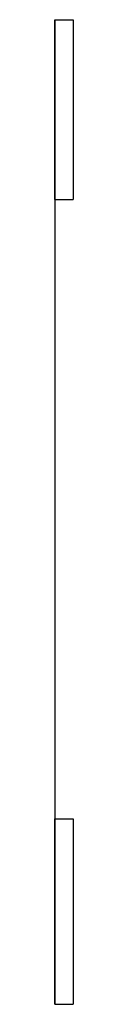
# Model space of a CAD drawing. Extents: x 0 to 1.8, y -94 to 0.
import ezdxf

# ---------------------------------------------------------------- set-up
doc = ezdxf.new("R2010")
doc.units = 0
doc.layers.add('1', color=7, linetype='CONTINUOUS')

msp = doc.modelspace()

# ---------------------------------------------------------------- linework, layer by layer
at = {"layer": '1', "color": 7}
for p, q in [((0, 0), (0, -94)), ((0, 0), (1.753, 0)), ((0, -17.157), (0, 0)), ((1.753, 0), (1.753, -17.157)), ((0, -17.157), (1.753, -17.157)), ((0, -76.3), (1.747, -76.3)), ((0, -94), (0, -76.3)), ((1.747, -76.296), (1.747, -76.3)), ((1.747, -76.3), (1.747, -93.996)), ((0, -94), (1.747, -94))]:
    msp.add_line(p, q, dxfattribs=at)

doc.saveas('drawing.dxf')
